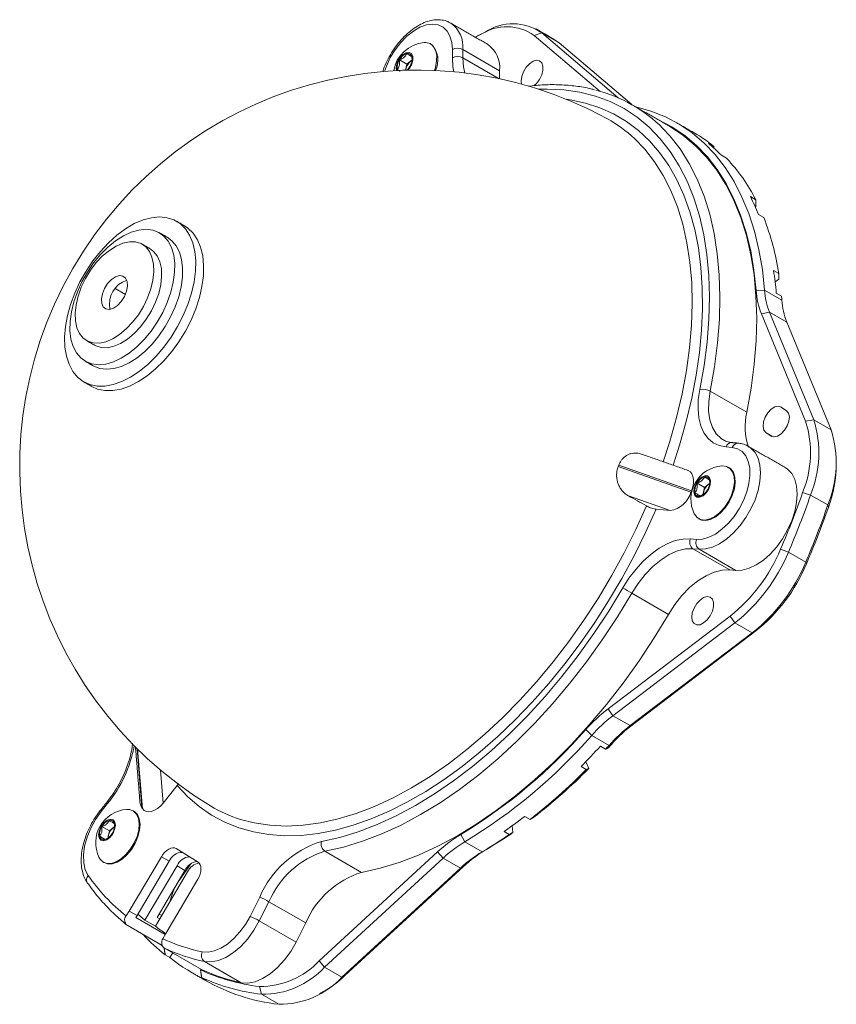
# Model space of a CAD drawing. Header units: millimetres. Extents: x 18 to 360, y 44 to 281.
# Tile 1 of 3: x 125 to 180, y 44 to 110. Entities that reach past the tile are written whole.
import ezdxf

# ---------------------------------------------------------------- set-up
doc = ezdxf.new("R2010")
doc.units = ezdxf.units.MM

msp = doc.modelspace()

# ---------------------------------------------------------------- linework, layer by layer
at = {"color": 7, "linetype": 'Continuous', "lineweight": 15}
for p, q in [((155.644968, 108.948025), (155.296575, 108.76717)), ((155.94394, 109.12014), (155.644968, 108.948025)), ((159.762954, 109.064713), (159.260301, 108.895554)), ((163.70788, 105.120779), (159.260301, 108.895554)), ((159.762954, 109.064713), (164.920105, 104.687705)), ((160.92968, 108.391176), (159.762954, 109.064713)), ((165.824283, 104.237), (160.92968, 108.391176)), ((153.740838, 107.389165), (153.740838, 107.937856)), ((154.447945, 107.937856), (154.447945, 107.389165)), ((156.922818, 106.509142), (154.447945, 107.937856)), ((150.683748, 106.956137), (150.175515, 107.249533)), ((150.683748, 106.956137), (150.589943, 106.547826)), ((151.030862, 107.249011), (150.683748, 106.956137)), ((150.933364, 107.161511), (151.0289, 107.229587)), ((156.900777, 105.973175), (154.447945, 107.389165)), ((150.14437, 106.531666), (150.026257, 106.59985)), ((156.922818, 105.968478), (156.922818, 106.509142)), ((171.358918, 101.407481), (171.005365, 101.611583)), ((171.866284, 100.81297), (172.219837, 100.608868)), ((174.179918, 97.820024), (173.826365, 98.024126)), ((174.155502, 97.332398), (174.201289, 97.380731)), ((174.367561, 96.827782), (174.721114, 96.62368)), ((175.735727, 92.836794), (175.382173, 93.040896)), ((175.48751, 92.286203), (175.737975, 92.468871)), ((131.710014, 91.428899), (131.015811, 91.829654)), ((174.775976, 91.724719), (174.211289, 91.697878)), ((174.775976, 91.724719), (175.942702, 91.051182)), ((175.566765, 91.528348), (175.920319, 91.324246)), ((175.109501, 90.236661), (174.562602, 90.130457)), ((177.545616, 82.878831), (174.562602, 90.130457)), ((175.109501, 90.236661), (178.092515, 82.985035)), ((176.276228, 89.563124), (175.109501, 90.236661)), ((179.259241, 82.311498), (176.276228, 89.563124)), ((173.585828, 83.485568), (171.110954, 84.914282)), ((176.259834, 83.595619), (175.899742, 83.837334)), ((177.545616, 82.878831), (178.092515, 82.985035)), ((178.092515, 82.985035), (179.259241, 82.311498)), ((171.952694, 81.650876), (172.002719, 81.620781)), ((174.861509, 82.129119), (175.221601, 81.887403)), ((175.377494, 81.831247), (174.861509, 82.129119)), ((175.260679, 81.864844), (175.221601, 81.887403)), ((172.593953, 81.113254), (172.182457, 81.150048)), ((173.695267, 81.188502), (173.741997, 81.1602)), ((164.912277, 79.829713), (169.817489, 78.108644)), ((164.947632, 79.920837), (169.852844, 78.199769)), ((170.738945, 78.421188), (170.230712, 78.714585)), ((170.624757, 77.924155), (170.738945, 78.421188)), ((170.738945, 78.421188), (171.086059, 78.714063)), ((165.599132, 77.855387), (168.416896, 76.866731)), ((169.817489, 78.108644), (169.852844, 78.199769)), ((170.456387, 77.848458), (170.081454, 78.064902)), ((177.342531, 78.076285), (177.877989, 77.911922)), ((179.044715, 77.238386), (177.877989, 77.911922)), ((179.044715, 77.238386), (179.074943, 77.076185)), ((167.465379, 76.951811), (168.416896, 76.866731)), ((169.778294, 74.953567), (170.18979, 74.916774)), ((170.366567, 74.257048), (169.955071, 74.293842)), ((172.429945, 72.865128), (169.955071, 74.293842)), ((172.841441, 72.828334), (170.366567, 74.257048)), ((175.862665, 74.262083), (176.381994, 74.056149)), ((176.381994, 74.056149), (177.54872, 73.382613)), ((177.54872, 73.382613), (177.595077, 73.261983)), ((172.429945, 72.865128), (172.841441, 72.828334)), ((168.301135, 69.864821), (165.826261, 71.293535)), ((164.229012, 63.496703), (172.450417, 69.746484)), ((172.450417, 69.746484), (172.777506, 69.286151)), ((172.777506, 69.286151), (164.556101, 63.036369)), ((173.944232, 68.612614), (172.777506, 69.286151)), ((165.722828, 62.362832), (173.944232, 68.612614)), ((174.182828, 68.746385), (165.961424, 62.496603)), ((173.944232, 68.612614), (174.182828, 68.746385)), ((164.229012, 63.496703), (164.556101, 63.036369)), ((164.556101, 63.036369), (165.722828, 62.362832)), ((165.722828, 62.362832), (165.961424, 62.496603)), ((162.725754, 62.095108), (163.128958, 61.705741)), ((164.295684, 61.032204), (163.128958, 61.705741)), ((164.295684, 61.032204), (164.458166, 61.095008)), ((132.496894, 60.818117), (132.820505, 56.821455)), ((132.530904, 60.784437), (132.85586, 56.77115)), ((164.070015, 60.78132), (163.716461, 60.985422)), ((162.937989, 59.478237), (162.731591, 59.934493)), ((134.076239, 59.372012), (134.256453, 57.146327)), ((162.409898, 59.606206), (162.763452, 59.402104)), ((134.256453, 57.146327), (135.20797, 58.330005)), ((130.490892, 57.082019), (130.079396, 56.570122)), ((132.820505, 56.821455), (132.85586, 56.77115)), ((158.976866, 56.044518), (158.623313, 56.24862)), ((130.628551, 55.26595), (130.120318, 55.559347)), ((130.514363, 54.768917), (130.628551, 55.26595)), ((130.975664, 55.558825), (130.628551, 55.26595)), ((157.221198, 55.226036), (157.574752, 55.021934)), ((157.820653, 55.161346), (157.765929, 55.609762)), ((130.348058, 54.692027), (129.97106, 54.909664)), ((154.303685, 55.025402), (154.588476, 54.536636)), ((154.588476, 54.536636), (155.755202, 53.863099)), ((135.130569, 54.083247), (136.604161, 53.171823)), ((144.770368, 46.511126), (152.748185, 53.859396)), ((147.62783, 52.474908), (145.152956, 53.903622)), ((152.748185, 53.859396), (153.111736, 53.429669)), ((156.036096, 54.025302), (155.755202, 53.863099)), ((131.968958, 49.86757), (134.130721, 53.526201)), ((132.499288, 49.561417), (134.661051, 53.220048)), ((134.661051, 53.220048), (134.130721, 53.526201)), ((153.111736, 53.429669), (145.133919, 46.081399)), ((154.278462, 52.756132), (153.111736, 53.429669)), ((133.029618, 49.255264), (135.191381, 52.913895)), ((135.898488, 52.50569), (133.736725, 48.84706)), ((135.721711, 52.607741), (133.848082, 49.436756)), ((135.721711, 52.607741), (135.191381, 52.913895)), ((135.378153, 51.995481), (136.115885, 53.05674)), ((146.300645, 45.407862), (154.278462, 52.756132)), ((154.480597, 52.859296), (146.50278, 45.511026)), ((154.480597, 52.859296), (154.278462, 52.756132)), ((136.586709, 52.007161), (134.424946, 48.34853)), ((135.364577, 52.003318), (135.378153, 51.995481)), ((140.757343, 50.799229), (140.105774, 49.505225)), ((141.384323, 50.494145), (140.732753, 49.200141)), ((143.859197, 49.065431), (141.384323, 50.494145)), ((131.968958, 49.86757), (131.752256, 49.532569)), ((132.499288, 49.561417), (131.968958, 49.86757)), ((132.418025, 49.435791), (132.499288, 49.561417)), ((134.395691, 48.294109), (132.418025, 49.435791)), ((133.029618, 49.255264), (133.736725, 48.84706)), ((133.848082, 49.436756), (134.024859, 49.334705)), ((133.980527, 49.66091), (134.157303, 49.558859)), ((143.207627, 47.771427), (140.732753, 49.200141)), ((131.834933, 48.909716), (134.192964, 47.548454)), ((143.859197, 49.065431), (143.207627, 47.771427)), ((134.235724, 47.996533), (134.424946, 48.34853)), ((134.045401, 47.63364), (134.21986, 47.489708)), ((136.827624, 45.923721), (134.35275, 47.352435)), ((134.710125, 46.722879), (134.391927, 46.906571)), ((134.896601, 47.038476), (134.710125, 46.722879)), ((144.770368, 46.511126), (145.133919, 46.081399)), ((136.769001, 45.895947), (136.796148, 45.941891)), ((139.51607, 45.032251), (137.041197, 46.460965)), ((145.133919, 46.081399), (146.300645, 45.407862)), ((137.166113, 45.203839), (136.847915, 45.387531)), ((146.50278, 45.511026), (146.300645, 45.407862)), ((140.740714, 44.779797), (140.877242, 44.25253)), ((142.043969, 43.578994), (140.877242, 44.25253))]:
    msp.add_line(p, q, dxfattribs=at)
at = {"color": 7, "linetype": 'Continuous', "lineweight": 15, "flags": 128}
for points in [[(153.740838, 107.937856), (153.699902, 108.424357), (153.57849, 108.847028), (153.380735, 109.191475), (153.113373, 109.445968), (152.785507, 109.601841), (152.408302, 109.653787), (151.994605, 109.600035), (151.558503, 109.442417), (151.114846, 109.186299), (150.678744, 108.840405), (150.265047, 108.416512), (149.887843, 107.929056), (149.559977, 107.394636), (149.292614, 106.831452), (149.1591, 106.469471)], [(155.285214, 108.773729), (155.570208, 108.925953), (155.94394, 109.12014)], [(152.528194, 106.531701), (152.59585, 106.739213), (152.682358, 107.169961), (152.687433, 107.56654), (152.61078, 107.905901), (152.456853, 108.168323), (152.234599, 108.338555), (151.956934, 108.406703), (151.847178, 108.405349)], [(160.92968, 108.391176), (160.560442, 108.651845), (160.557937, 108.653293)], [(150.750414, 106.551825), (150.85203, 106.677059), (151.003323, 106.950074), (151.081567, 107.233642), (151.07485, 107.484593), (150.984196, 107.664722), (150.823406, 107.746607), (150.616957, 107.71778), (150.396281, 107.582631)], [(153.842808, 106.440595), (153.780507, 106.78109), (153.740838, 107.389165)], [(154.447945, 107.389165), (154.493437, 106.77252), (154.584883, 106.360306)], [(158.402731, 105.608122), (158.372387, 105.833209), (158.412616, 106.13482), (158.528942, 106.450193), (158.708761, 106.745154), (158.932586, 106.987738), (159.176161, 107.151658), (159.413093, 107.219151), (159.617705, 107.182902), (159.767825, 107.046841), (159.847185, 106.82571), (159.847185, 106.543474), (159.767825, 106.230717), (159.617705, 105.92133), (159.413093, 105.648841), (159.23707, 105.486709)], [(150.026257, 106.59985), (150.045487, 106.537137), (150.049581, 106.527268)], [(170.415486, 85.024895), (170.701574, 86.635016), (170.905683, 88.216237), (171.026952, 89.761865), (171.064865, 91.265355), (171.019263, 92.720345), (170.890339, 94.120673), (170.678639, 95.460413), (170.385058, 96.733893), (170.010839, 97.935721), (169.557567, 99.060811), (169.027161, 100.104398), (168.421866, 101.062066), (167.744243, 101.92976), (166.997163, 102.703807), (166.183787, 103.38093), (165.307559, 103.958263), (164.372188, 104.433362), (163.381634, 104.804215), (162.340089, 105.069253), (161.251964, 105.227353), (160.121865, 105.277847), (159.558391, 105.263425)], [(161.41743, 104.586081), (161.686515, 104.547082), (162.70468, 104.331963), (163.676288, 104.016406), (164.597358, 103.601703), (165.464119, 103.089553), (166.273019, 102.482054), (167.020748, 101.781692), (167.704241, 100.991338), (168.3207, 100.114227), (168.867601, 99.153952), (169.342702, 98.114445), (169.744059, 96.999965), (170.070028, 95.815076), (170.319274, 94.564629), (170.490775, 93.253747), (170.58383, 91.887799), (170.598057, 90.472378), (170.533398, 89.013282), (170.390118, 87.516486), (170.168804, 85.98812), (169.870362, 84.434445), (169.496014, 82.861823), (169.047294, 81.276695), (168.608401, 79.923274)], [(166.094962, 104.076244), (167.123013, 103.787612), (168.101102, 103.397378), (169.025373, 102.907082), (169.892182, 102.318655), (170.698114, 101.634417), (171.439991, 100.857066), (172.114889, 99.989664), (172.720148, 99.035632), (173.253382, 97.99873), (173.712488, 96.883045), (174.095658, 95.692975), (174.401381, 94.433211), (174.628452, 93.108719), (174.775976, 91.724719)], [(174.211289, 91.697878), (174.06581, 93.062689), (173.841888, 94.368817), (173.540404, 95.611115), (173.162546, 96.784685), (172.709805, 97.884901), (172.183965, 98.907427), (171.587098, 99.848231), (170.921557, 100.703607), (170.189966, 101.470181), (169.395208, 102.144932), (168.540417, 102.7252), (167.628961, 103.208699), (167.520894, 103.257907)], [(167.92618, 102.624381), (168.391839, 102.1221), (169.081605, 101.238856), (169.697748, 100.264026), (170.23766, 99.201736), (170.699055, 98.056484), (171.07998, 96.833118), (171.378822, 95.536816), (171.594317, 94.173066), (171.725551, 92.747642), (171.77197, 91.266578), (171.733378, 89.736143), (171.609936, 88.162816), (171.402168, 86.553258), (171.110954, 84.914282)], [(173.585828, 83.485568), (173.877042, 85.124543), (174.08481, 86.734102), (174.208251, 88.307429), (174.246844, 89.837864), (174.200425, 91.318928), (174.069191, 92.744352), (173.853696, 94.108102), (173.554854, 95.404404), (173.173929, 96.62777), (172.712534, 97.773022), (172.172622, 98.835312), (171.556479, 99.810142), (170.866713, 100.693386), (170.106244, 101.481305), (169.278292, 102.170563), (168.38636, 102.758243), (168.363948, 102.771222)], [(167.955045, 80.152514), (168.39822, 81.525549), (168.848104, 83.131152), (169.220054, 84.723129), (169.512448, 86.294533), (169.724009, 87.838504), (169.853814, 89.348307), (169.901296, 90.817351), (169.866249, 92.239226), (169.748824, 93.607728), (169.549535, 94.916883), (169.269252, 96.16098), (168.909197, 97.334588), (168.470942, 98.432587), (167.956399, 99.450184), (167.367813, 100.382939), (166.707754, 101.226781), (166.017447, 101.942408)], [(127.615143, 88.5517), (127.637284, 87.883225), (127.737861, 87.269517), (127.915079, 86.721526), (128.165775, 86.249032), (128.485476, 85.860467), (128.868476, 85.562765), (129.307941, 85.361237), (129.796029, 85.25948), (130.32403, 85.259311), (130.882521, 85.360732), (131.461537, 85.561933), (132.050744, 85.859324), (132.639628, 86.247597), (133.217681, 86.719825), (133.774587, 87.26758), (134.300409, 87.881088), (134.785762, 88.5494), (135.221987, 89.26059), (135.601298, 90.001968), (135.916926, 90.760303), (136.163239, 91.522063), (136.335842, 92.273653), (136.431655, 93.001663), (136.448968, 93.693101), (136.387471, 94.335627), (136.248263, 94.917777), (136.033827, 95.429161), (135.74799, 95.860654), (135.395853, 96.204556), (134.9837, 96.45473), (134.518886, 96.606711), (134.009704, 96.657788), (133.465243, 96.607049), (132.895216, 96.455399), (132.309798, 96.205546), (131.719434, 95.861946), (131.134659, 95.430732), (130.565909, 94.919599), (130.023334, 94.337669), (129.516615, 93.695324), (129.054795, 93.004029), (128.646114, 92.27612), (128.297867, 91.524585), (128.016267, 90.762837), (127.80634, 90.004468), (127.671832, 89.263012), (127.615143, 88.5517)], [(134.768201, 91.579846), (134.933569, 92.254863), (135.02229, 92.907619), (135.032379, 93.523535), (134.963614, 94.08885), (134.817529, 94.590937), (134.597388, 95.01858), (134.308109, 95.362227), (133.956153, 95.6142), (133.549382, 95.768871), (133.096884, 95.822785), (132.608766, 95.774738), (132.095933, 95.625803), (131.569839, 95.379306), (131.042237, 95.040755), (130.524913, 94.617712), (130.029422, 94.119626), (129.566834, 93.557625), (129.147482, 92.944262), (128.780733, 92.29324), (128.47478, 91.6191), (128.236458, 90.936902), (128.071089, 90.261886), (127.982369, 89.609129), (127.972279, 88.993214), (128.041045, 88.427899), (128.18713, 87.925811), (128.407271, 87.498168), (128.69655, 87.154522), (129.048506, 86.902549), (129.455277, 86.747877), (129.907775, 86.693963), (130.395892, 86.74201), (130.908726, 86.890946), (131.43482, 87.137442), (131.962422, 87.475994), (132.479746, 87.899037), (132.975237, 88.397123), (133.437825, 88.959124), (133.857177, 89.572486), (134.223926, 90.223509), (134.529879, 90.897648), (134.768201, 91.579846)], [(129.438244, 85.233263), (129.838272, 85.055084), (130.326359, 84.953327), (130.85436, 84.953158), (131.412851, 85.054579), (131.991867, 85.25578), (132.581074, 85.553171), (133.169958, 85.941444), (133.748011, 86.413672), (134.304918, 86.961427), (134.830739, 87.574935), (135.316093, 88.243247), (135.752317, 88.954437), (136.131628, 89.695815), (136.447256, 90.45415), (136.693569, 91.21591), (136.866172, 91.9675), (136.961985, 92.69551), (136.979298, 93.386948), (136.917801, 94.029474), (136.778593, 94.611624), (136.564157, 95.123008), (136.27832, 95.554501), (135.926184, 95.898403), (135.687736, 96.058874)], [(133.421403, 91.805631), (133.560568, 92.394949), (133.62108, 92.959035), (133.601101, 93.480749), (133.501239, 93.94424), (133.324526, 94.335425), (133.076334, 94.642417), (132.764202, 94.855889), (132.397615, 94.969355), (131.987711, 94.979367), (131.546946, 94.88562), (131.088711, 94.690964), (130.62693, 94.401313), (130.175634, 94.025467), (129.748534, 93.574847), (129.358609, 93.063145), (129.017707, 92.505908), (128.736184, 91.920067), (128.522596, 91.323423), (128.383431, 90.734106), (128.322919, 90.17002), (128.342897, 89.648306), (128.44276, 89.184815), (128.619472, 88.79363), (128.867665, 88.486638), (129.179797, 88.273166), (129.546384, 88.1597), (129.956287, 88.149688), (130.397053, 88.243434), (130.855288, 88.438091), (131.317069, 88.727742), (131.768365, 89.103587), (132.195464, 89.554207), (132.585389, 90.06591), (132.926292, 90.623147), (133.207815, 91.208988), (133.421403, 91.805631)], [(135.298531, 91.273693), (135.4639, 91.94871), (135.55262, 92.601466), (135.56271, 93.217382), (135.493944, 93.782697), (135.347859, 94.284784), (135.127718, 94.712427), (134.838439, 95.056074), (134.532456, 95.282466)], [(133.951733, 91.499478), (134.090898, 92.088796), (134.15141, 92.652882), (134.131431, 93.174596), (134.031569, 93.638087), (133.854856, 94.029272), (133.606664, 94.336264), (133.377177, 94.506058)], [(131.788467, 91.644895), (131.853131, 91.99271), (131.831543, 92.29861), (131.725817, 92.532654), (131.546302, 92.671931), (131.31057, 92.702807), (131.041697, 92.622261), (130.766001, 92.438176), (130.51047, 92.168572), (130.300116, 91.839841), (130.155531, 91.484159), (130.090868, 91.136345), (130.112456, 90.830444), (130.218182, 90.596401), (130.397697, 90.457124), (130.633429, 90.426248), (130.902302, 90.506794), (131.177998, 90.690879), (131.433529, 90.960482), (131.643882, 91.289214), (131.788467, 91.644895)], [(129.532863, 86.621977), (129.578836, 86.596396), (129.985607, 86.441724), (130.438105, 86.38781), (130.926223, 86.435857), (131.439056, 86.584793), (131.96515, 86.831289), (132.492752, 87.169841), (133.010076, 87.592884), (133.505567, 88.090969), (133.968155, 88.652971), (134.387507, 89.266333), (134.754256, 89.917356), (135.060209, 90.591495), (135.298531, 91.273693)], [(129.627482, 88.010691), (129.710127, 87.967013), (130.076714, 87.853547), (130.486617, 87.843535), (130.927383, 87.937281), (131.385618, 88.131938), (131.847399, 88.421589), (132.298695, 88.797434), (132.725795, 89.248054), (133.115719, 89.759757), (133.456622, 90.316994), (133.738145, 90.902835), (133.951733, 91.499478)], [(172.182457, 81.150048), (171.729086, 81.243481), (171.324892, 81.437198), (170.978353, 81.727136), (170.696735, 82.107214), (170.485945, 82.569462), (170.350405, 83.104184), (170.292955, 83.700167), (170.314802, 84.344911), (170.415486, 85.024895)], [(171.110954, 84.914282), (171.013272, 84.22278), (171.006172, 83.573684), (171.089842, 82.984213), (171.262064, 82.470008), (171.518266, 82.044709), (171.851653, 81.7196), (171.952694, 81.650876)], [(175.899742, 83.837334), (175.704224, 83.896054), (175.469675, 83.844674), (175.224385, 83.68939), (174.99794, 83.448933), (174.817653, 83.152304), (174.705268, 82.835282), (174.674342, 82.536105), (174.728603, 82.290857), (174.861509, 82.129119)], [(175.221601, 81.887403), (175.417119, 81.828683), (175.651668, 81.880064), (175.896957, 82.035347), (176.123402, 82.275805), (176.30369, 82.572433), (176.416074, 82.889455), (176.447001, 83.188633), (176.392739, 83.433881), (176.259834, 83.595619)], [(170.18979, 74.916774), (170.592837, 74.935319), (171.023093, 75.058739), (171.465908, 75.282832), (171.906202, 75.599966), (172.328981, 75.999341), (172.719847, 76.467358), (173.065491, 76.988079), (173.354142, 77.54377), (173.575971, 78.115509), (173.723422, 78.683826), (173.791475, 79.229367), (173.777813, 79.733555), (173.6829, 80.17922), (173.509969, 80.551186), (173.264909, 80.836785), (172.956064, 81.026292), (172.593953, 81.113254)], [(173.741997, 81.1602), (173.857959, 81.077414), (174.133678, 80.781875), (174.336831, 80.396065), (174.461246, 79.931706), (174.503142, 79.402907), (174.461246, 78.825737), (174.336831, 78.217732), (174.133678, 77.597366), (173.857959, 76.983488), (173.518051, 76.394751), (173.124284, 75.849044), (172.68862, 75.362947), (172.224298, 74.95123), (171.745425, 74.626403), (171.266553, 74.398335), (170.802231, 74.273957), (170.366567, 74.257048)], [(172.688717, 78.350124), (172.748409, 78.772195), (172.726037, 79.152124), (172.622901, 79.467831), (172.444995, 79.700968), (172.202659, 79.837987), (171.909976, 79.870924), (171.902375, 79.8704)], [(172.744242, 78.31807), (172.803934, 78.74014), (172.781562, 79.120069), (172.678427, 79.435776), (172.500521, 79.668914), (172.391791, 79.747111)], [(172.841441, 72.828334), (173.277104, 72.845243), (173.741427, 72.969621), (174.220299, 73.197688), (174.699171, 73.522515), (175.163494, 73.934232), (175.599157, 74.42033), (175.992925, 74.966037), (176.332832, 75.554774), (176.608552, 76.168652), (176.811705, 76.789018), (176.93612, 77.397023), (176.978016, 77.974193), (176.93612, 78.502992), (176.811705, 78.96735), (176.608552, 79.353161), (176.332832, 79.6487), (176.170141, 79.759788)], [(169.852844, 78.199769), (169.935796, 78.459069), (169.981437, 78.711455), (169.988014, 78.947229), (169.955273, 79.157329), (169.884472, 79.333682), (169.778333, 79.469511), (169.640935, 79.559595), (169.607238, 79.572817)], [(171.119791, 78.605703), (171.141936, 78.872148), (171.078334, 79.079569), (170.938666, 79.196389), (170.744197, 79.204822), (170.524532, 79.103584), (170.313114, 78.908089), (170.142129, 78.648099), (170.037607, 78.363194), (170.015462, 78.096749), (170.079064, 77.889328), (170.218732, 77.772508), (170.413201, 77.764075), (170.632866, 77.865312), (170.844284, 78.060808), (171.01527, 78.320798), (171.119791, 78.605703)], [(170.04044, 76.645085), (170.049792, 76.626305), (170.227697, 76.393168), (170.470034, 76.256149), (170.762717, 76.223212), (171.088737, 76.296271), (171.429148, 76.471079), (171.764165, 76.737479), (172.074319, 77.079987), (172.341585, 77.478698), (172.55043, 77.910441), (172.688717, 78.350124)], [(170.391953, 76.282916), (170.525559, 76.224095), (170.818242, 76.191158), (171.144263, 76.264216), (171.484673, 76.439025), (171.819691, 76.705425), (172.129845, 77.047933), (172.397111, 77.446644), (172.605956, 77.878387), (172.744242, 78.31807)], [(139.469094, 56.038876), (140.394788, 55.802308), (141.452213, 55.644445), (142.551259, 55.592906), (143.68713, 55.647917), (144.854868, 55.809236), (146.049378, 56.07616), (147.265447, 56.447525), (148.497769, 56.921709), (149.740964, 57.496643), (150.989608, 58.169818), (152.238253, 58.938297), (153.481448, 59.798726), (154.71377, 60.747349), (155.929839, 61.780029), (157.124349, 62.892256), (158.292087, 64.079179), (159.427958, 65.335617), (160.527004, 66.656088), (161.584429, 68.034828), (162.595619, 69.465821), (163.556161, 70.942822), (164.461863, 72.459387), (165.308773, 74.008895), (166.093195, 75.584586), (166.811705, 77.179584)], [(167.465379, 76.951811), (166.758388, 75.377277), (165.988236, 73.820889), (165.158078, 72.289023), (164.271314, 70.787953), (163.331575, 69.323825), (162.342711, 67.902638), (161.308771, 66.53021), (160.23399, 65.212162), (159.122769, 63.953894), (157.97966, 62.760558), (156.809345, 61.637042), (155.616615, 60.587947), (154.406358, 59.61757), (153.183528, 58.729884), (151.953134, 57.928526), (150.720215, 57.216777), (149.489822, 56.597553), (148.266992, 56.073389), (147.056734, 55.646433), (145.864005, 55.318432), (144.693689, 55.090731), (143.55058, 54.964261), (142.43936, 54.939541), (141.364578, 55.016672), (140.330638, 55.195338), (139.341774, 55.474808), (138.402035, 55.853936), (137.515271, 56.331171), (136.685113, 56.904556), (135.914961, 57.571745), (135.20797, 58.330005)], [(165.223834, 71.643951), (165.639861, 72.295739), (166.103012, 72.901024), (166.603572, 73.447113), (167.131044, 73.922552), (167.674365, 74.31737), (168.222142, 74.623288), (168.762885, 74.833889), (169.285254, 74.944758), (169.778294, 74.953567)], [(169.955071, 74.293842), (169.45017, 74.278327), (168.913172, 74.145971), (168.358323, 73.900284), (167.800344, 73.547785), (167.254038, 73.097827), (166.733899, 72.562346), (166.253727, 71.955549), (165.826261, 71.293535)], [(168.301135, 69.864821), (168.728601, 70.526835), (169.208773, 71.133631), (169.728912, 71.669112), (170.275218, 72.119071), (170.833197, 72.47157), (171.388046, 72.717256), (171.925044, 72.849613), (172.429945, 72.865128)], [(144.914496, 54.560198), (146.148066, 54.833468), (147.403849, 55.21365), (148.676467, 55.699118), (149.960473, 56.287794), (151.25037, 56.977157), (152.540637, 57.764257), (153.82575, 58.645723), (155.100207, 59.617783), (156.358554, 60.676276), (157.595402, 61.816669), (158.805458, 63.034082), (159.983541, 64.323302), (161.124608, 65.678811), (162.223775, 67.094805), (163.276335, 68.565224), (164.277784, 70.083773), (165.223834, 71.643951)], [(165.826261, 71.293535), (164.863257, 69.705397), (163.843861, 68.159635), (162.772437, 66.662864), (161.653573, 65.221493), (160.492056, 63.841692), (159.29286, 62.529367), (158.061119, 61.290137), (156.802105, 60.129307), (155.521207, 59.051845), (154.22391, 58.062365), (152.915767, 57.165101), (151.602377, 56.363896), (150.289363, 55.662179), (148.982346, 55.062953), (147.686921, 54.568785), (146.408634, 54.181789), (145.152956, 53.903622)], [(169.868462, 69.676295), (169.90869, 69.977905), (170.025017, 70.293279), (170.204836, 70.588239), (170.42866, 70.830823), (170.672236, 70.994743), (170.909167, 71.062236), (171.11378, 71.025988), (171.2639, 70.889926), (171.34326, 70.668796), (171.34326, 70.38656), (171.2639, 70.073802), (171.11378, 69.764416), (170.909167, 69.491927), (170.672236, 69.285864), (170.42866, 69.168558), (170.204836, 69.15272), (170.025017, 69.240066), (169.90869, 69.421132), (169.868462, 69.676295)], [(147.62783, 52.474908), (148.883508, 52.753075), (150.161795, 53.140071), (151.45722, 53.634239), (152.764237, 54.233464), (154.077251, 54.935182), (155.39064, 55.736387), (156.698784, 56.63365), (157.996081, 57.623131), (159.276979, 58.700593), (160.535993, 59.861423), (161.767734, 61.100653), (162.96693, 62.412977), (164.128446, 63.792779), (165.247311, 65.23415), (166.318735, 66.73092), (167.338131, 68.276683), (168.301135, 69.864821)], [(130.454963, 57.191447), (130.452264, 57.18736), (130.450155, 57.162736), (130.463198, 57.127167), (130.490892, 57.082019)], [(132.85586, 56.77115), (132.972935, 56.650073), (133.119634, 56.576098), (133.29032, 56.552067), (133.478432, 56.578904), (133.676742, 56.655578), (133.87763, 56.779142), (134.073374, 56.944848), (134.256453, 57.146327)], [(130.079396, 56.570122), (129.696303, 56.031961), (129.374127, 55.448753), (129.125249, 54.842911), (128.959234, 54.237717), (128.882462, 53.656428), (128.897882, 53.121384), (129.004903, 52.653145), (129.199411, 52.269705)], [(130.043274, 56.679315), (130.040768, 56.675463), (130.038659, 56.650839), (130.051702, 56.61527), (130.079396, 56.570122)], [(130.191548, 53.181063), (130.452395, 53.078146), (130.758198, 53.080633), (131.091185, 53.188381), (131.432004, 53.395127), (131.760848, 53.688856), (132.058606, 54.052497), (132.307974, 54.464918), (132.494458, 54.902149), (132.607221, 55.33878), (132.63971, 55.749436), (132.590036, 56.110251), (132.461087, 56.400256), (132.260356, 56.602597), (131.999509, 56.705514), (131.79198, 56.715162)], [(130.281559, 53.127678), (130.50792, 53.046092), (130.813723, 53.048579), (131.14671, 53.156327), (131.48753, 53.363073), (131.816374, 53.656802), (132.114132, 54.020443), (132.363499, 54.432863), (132.549983, 54.870094), (132.662746, 55.306726), (132.695235, 55.717382), (132.645561, 56.078197), (132.516612, 56.368202), (132.315881, 56.570543), (132.281396, 56.591874)], [(130.054433, 54.644722), (130.233596, 54.599173), (130.448491, 54.664766), (130.666402, 54.831515), (130.854155, 55.074034), (130.983166, 55.3554), (131.033794, 55.63278), (130.998331, 55.863944), (130.882176, 56.013699), (130.703014, 56.059248), (130.488119, 55.993655), (130.270207, 55.826906), (130.082454, 55.584387), (129.953443, 55.303021), (129.902816, 55.025641), (129.938279, 54.794477), (130.054433, 54.644722)], [(134.130721, 53.526201), (134.239392, 53.688307), (134.362763, 53.832509), (134.496093, 53.953265), (134.634259, 54.045933), (134.771951, 54.106954), (134.903877, 54.133981), (135.024967, 54.125976), (135.130569, 54.083247)], [(129.930045, 53.489847), (129.990817, 53.383404), (130.191548, 53.181063)], [(136.604161, 53.171823), (136.690216, 53.096012), (136.753416, 52.990032), (136.791333, 52.857956), (136.802511, 52.70486), (136.786518, 52.536627), (136.743971, 52.359722), (136.676504, 52.180943), (136.586709, 52.007161)], [(132.554635, 49.655088), (132.680173, 49.545395), (133.029618, 49.255264)], [(140.105774, 49.505225), (139.792562, 48.958412), (139.426239, 48.453972), (139.019388, 48.009235), (138.585986, 47.639477), (138.14092, 47.357402), (137.699481, 47.172698), (137.276833, 47.091712), (136.887494, 47.117225)], [(140.732753, 49.200141), (140.373481, 48.572915), (139.953287, 47.994293), (139.486605, 47.484153), (138.989467, 47.060019), (138.478951, 46.736462), (137.972594, 46.524596), (137.487791, 46.4317), (137.041197, 46.460965)], [(143.207627, 47.771427), (142.848355, 47.1442), (142.428161, 46.565579), (141.961479, 46.055439), (141.464341, 45.631305), (140.953825, 45.307748), (140.447468, 45.095882), (139.962665, 45.002986), (139.51607, 45.032251)]]:
    msp.add_lwpolyline(points, dxfattribs=at)
at = {"color": 7, "linetype": 'Continuous', "lineweight": 15}
for centre, radius, start, end in [((152.501107, 108.131742), 1.956468, 354.31265132, 54.64134463), ((157.812758, 106.288905), 3.392399, 54.9093214, 123.42766963), ((157.414116, 106.26779), 3.211471, 54.9093214, 123.42766963), ((152.010908, 106.160735), 2.250577, 94.17199199, 170.98484935), ((151.282621, 107.231619), 1.488047, 331.81033114, 44.90384654), ((155.025775, 106.726398), 1.909443, 353.46674404, 55.22107557), ((151.038362, 106.718969), 1.076188, 126.628564, 190.44710985), ((150.947349, 106.839198), 0.87413, 108.30823506, 152.0032695), ((150.74614, 107.401875), 0.277097, 7.6876166, 105.35615564), ((154.094391, 107.2555), 0.768511, 62.60967224, 117.39032776), ((150.955636, 106.728322), 0.938216, 146.25248126, 187.87035416), ((151.570027, 106.416147), 0.980259, 130.50276569, 172.26575379), ((150.091368, 107.310471), 0.938216, 326.25248126, 7.87035416), ((154.094391, 106.706809), 0.768511, 62.60967224, 117.39032776), ((151.336675, 79.808251), 26.75, 61.29040425, 238.71497228), ((149.882413, 107.380548), 1.152342, 313.89983497, 329.12823915), ((161.068638, 95.850495), 9.639057, 44.64838338, 75.96308964), ((159.830071, 95.334297), 9.052665, 46.88329524, 61.23353179), ((165.193943, 93.93623), 9.686408, 50.47192446, 59.99077258), ((164.564858, 93.805256), 10.120221, 43.82410482, 50.47611615), ((163.769264, 92.586335), 11.652177, 26.68979138, 43.51155161), ((161.225131, 91.603064), 14.142882, 21.68008863, 27.00149388), ((158.261396, 90.184297), 17.674501, 8.63126106, 21.36646693), ((153.55412, 89.609454), 22.096124, 4.98201373, 8.93396916), ((132.31117, 90.791441), 1.679046, 107.61384976, 192.39152678), ((179.354563, 92.027583), 5.153831, 183.66787736, 201.59850295), ((179.658831, 92.03773), 4.892878, 183.66787736, 201.59850295), ((152.382274, 89.257347), 23.628619, 4.35396577, 5.01832816), ((180.825557, 91.364193), 4.892878, 183.66787736, 201.59850295), ((170.61112, 84.013281), 1.030358, 60.98049476, 100.9451682), ((177.606017, 82.497253), 4.13989, 166.18842508, 199.23552659), ((171.008297, 80.743512), 7.430382, 337.59923795, 17.55793118), ((170.839223, 80.756856), 7.034095, 337.59923795, 17.55793118), ((172.175023, 80.069975), 7.430382, 337.59923795, 17.55793118), ((172.578807, 81.029763), 0.4142, 89.76019118, 163.11787453), ((172.990331, 80.992949), 0.414232, 89.7854358, 163.1164202), ((150.416924, 85.506164), 15.567188, 338.61444576, 338.9741945), ((172.066106, 77.625787), 2.250577, 94.17199199, 205.83338454), ((170.659774, 80.131861), 8.952778, 340.04326668, 359.1152195), ((171.002546, 78.30425), 0.87413, 108.30823506, 152.0032695), ((170.801337, 78.866927), 0.277097, 7.6876166, 105.35615564), ((171.010833, 78.193374), 0.938216, 146.25248126, 187.87035416), ((171.576286, 77.908554), 0.927459, 122.05178128, 177.95359526), ((170.146565, 78.775523), 0.938216, 326.25248126, 7.87035416), ((129.345401, 11.380694), 75.718015, 60.34254003, 61.39298947), ((168.159647, 78.567579), 1.720192, 278.60066656, 344.52649793), ((170.356061, 78.10197), 0.277097, 187.6876166, 285.35615564), ((170.154852, 78.664647), 0.87413, 288.30823506, 332.0032695), ((121.333494, 97.61296), 59.318581, 336.81807161, 340.77056865), ((121.258499, 97.661532), 59.965105, 336.81807161, 340.77056865), ((122.425225, 96.987995), 59.965105, 336.81807161, 340.77056865), ((123.065905, 96.612861), 59.318581, 336.81807161, 340.77056865), ((170.274372, 74.732947), 0.542924, 156.02382874, 233.97678021), ((170.685868, 74.696153), 0.542924, 156.02382874, 233.97678021), ((165.369584, 78.644219), 11.371362, 308.51283715, 337.33354088), ((165.297753, 78.685165), 12.012002, 308.51283715, 337.33354088), ((166.464479, 78.011629), 12.012002, 308.51283715, 337.33354088), ((167.101995, 77.644119), 11.371362, 308.51283715, 337.33354088), ((218.651399, 162.802452), 105.661616, 239.62563465, 240.00355), ((170.780139, 54.963453), 10.757956, 127.51408738, 138.47711474), ((170.775526, 54.935182), 10.213249, 127.51408738, 138.47711474), ((172.512551, 53.963353), 10.757956, 127.51408738, 138.47711474), ((135.855678, 85.553743), 35.669434, 301.14419741, 318.87776022), ((171.942252, 54.261645), 10.213249, 127.51408738, 138.47711474), ((135.881095, 85.494198), 36.170938, 301.14419741, 318.87776022), ((131.974843, 90.089817), 43.541534, 317.82731599, 318.24770778), ((123.758693, 62.565719), 8.682941, 320.83552996, 349.70327783), ((131.985454, 89.736456), 42.819141, 315.27835905, 317.82070372), ((131.361303, 90.429605), 44.146129, 317.80977215, 318.24773238), ((135.750581, 86.052419), 37.946469, 307.74007302, 315.38709147), ((136.308111, 85.768507), 37.420966, 307.75948023, 315.36768426), ((133.546923, 57.284334), 0.86136, 183.53971052, 212.50562978), ((131.955711, 54.470549), 2.250577, 94.17199199, 205.83338454), ((142.134843, 64.680432), 9.04338, 238.76579793, 252.85604102), ((130.892152, 55.149012), 0.87413, 108.30823506, 152.0032695), ((130.690943, 55.711689), 0.277097, 7.6876166, 105.35615564), ((138.697832, 82.096883), 32.636751, 304.58036167, 307.62731465), ((130.900438, 55.038136), 0.938216, 146.25248126, 187.87035416), ((130.044457, 55.509409), 0.87413, 288.30823506, 332.0032695), ((131.468982, 54.751532), 0.930612, 122.15474497, 177.85063156), ((130.036171, 55.620285), 0.938216, 326.25248126, 7.87035416), ((141.419962, 78.954733), 28.898234, 300.38311114, 304.57834939), ((130.245666, 54.946732), 0.277097, 187.6876166, 285.35615564), ((146.923823, 48.161188), 6.707066, 107.43259642, 156.83859565), ((145.501951, 54.401964), 0.608393, 164.92484067, 234.99599147), ((158.956873, 47.197307), 9.106658, 120.72816543, 132.9824672), ((159.00606, 47.104901), 8.645562, 120.72816543, 132.9824672), ((140.928274, 79.151577), 29.314585, 300.3835903, 304.60088732), ((135.545247, 52.867639), 0.951838, 89.2832924, 158.26958349), ((146.974496, 48.10265), 6.080237, 107.43259642, 156.83859565), ((160.172786, 46.431364), 8.645562, 120.72816543, 132.9824672), ((160.689285, 46.197207), 9.106658, 120.72816543, 132.9824672), ((136.10586, 52.53234), 0.990887, 93.83438052, 157.35231568), ((136.714765, 52.130327), 1.101853, 99.57873912, 154.32389937), ((136.913166, 52.009756), 1.12939, 102.18719172, 153.95246131), ((149.44937, 46.673936), 6.080237, 107.43259642, 156.83859565), ((129.484322, 51.988587), 0.400252, 135.38386054, 211.71923901), ((140.035968, 59.81759), 13.206117, 214.85800411, 231.15150363), ((138.72215, 49.643848), 4.088092, 144.88357298, 167.47557633), ((138.921666, 46.229919), 4.924257, 59.99290225, 68.11267084), ((132.09051, 49.260555), 0.434059, 141.19468116, 233.92757185), ((138.270096, 44.935915), 4.924257, 59.99290225, 68.11267084), ((141.276047, 58.275917), 12.072479, 231.35414126, 235.39517934), ((142.519071, 57.141197), 13.068973, 222.59621934, 231.54750451), ((134.636125, 47.736601), 0.477373, 147.00921605, 233.58617792), ((139.499378, 59.432186), 12.588893, 245.28411669, 258.02555837), ((139.689207, 58.946258), 12.763013, 245.28411669, 258.02555837), ((142.422828, 56.447857), 12.412131, 231.58270659, 244.94334058), ((137.347922, 46.878933), 0.518437, 152.63640316, 233.72695424), ((140.802714, 50.190652), 5.41121, 269.34351801, 317.15775604), ((142.249271, 57.772409), 13.079897, 245.22952791, 263.37711163), ((142.164081, 57.517544), 12.763013, 245.28411669, 258.02555837), ((140.942734, 49.968222), 5.716067, 269.34351801, 317.15775604), ((142.40146, 57.383296), 13.218935, 245.15780709, 263.37874675), ((143.514344, 56.49052), 12.99498, 240.25080188, 263.50309857), ((142.109461, 49.294685), 5.716067, 269.34351801, 317.15775604), ((140.968751, 51.439065), 8.109692, 300.38772353, 313.0312253)]:
    msp.add_arc(centre, radius, start, end, dxfattribs=at)
for points, knots in [([(153.626091, 109.71659), (153.565033, 109.754026), (153.388901, 109.862015), (153.048657, 109.941562), (152.628577, 109.960524), (152.186892, 109.884929), (151.731538, 109.720312), (151.271001, 109.466229), (150.819, 109.129321), (150.388911, 108.720085), (149.992721, 108.251045), (149.638139, 107.734754), (149.339573, 107.184075), (149.140295, 106.742691), (149.065468, 106.489784), (149.047401, 106.428718)], [0, 0, 0, 0, 0.0416543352, 0.1201594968, 0.1990063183, 0.2801343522, 0.3642049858, 0.4505121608, 0.5378024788, 0.6250549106, 0.7120436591, 0.7988219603, 0.8855387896, 0.9723627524, 1, 1, 1, 1]), ([(150.175515, 107.249533), (150.218025, 107.265904), (150.337235, 107.311812), (150.516239, 107.42196), (150.622872, 107.560267), (150.661755, 107.645076), (150.67276, 107.66908)], [0, 0, 0, 0, 0.1839478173, 0.5158435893, 0.8629691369, 1, 1, 1, 1]), ([(151.020747, 107.438943), (151.001198, 107.454415), (150.967749, 107.480889), (150.820816, 107.576127), (150.718233, 107.64053), (150.67276, 107.66908)], [0, 0, 0, 0, 0.439111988, 0.751363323, 1, 1, 1, 1]), ([(150.026257, 106.59985), (150.077893, 106.675383), (150.166246, 106.804627), (150.196374, 107.049259), (150.181922, 107.188021), (150.175515, 107.249533)], [0, 0, 0, 0, 0.439111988, 0.751363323, 1, 1, 1, 1]), ([(163.319174, 105.227394), (163.239876, 105.250218), (162.836181, 105.366414), (162.06842, 105.485892), (161.017863, 105.57924), (159.947958, 105.580178), (159.217882, 105.505561), (158.860285, 105.469013)], [0, 0, 0, 0, 0.0579632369, 0.295085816, 0.5327931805, 0.7711584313, 1, 1, 1, 1]), ([(172.580541, 81.443959), (172.52167, 81.451575), (172.340174, 81.475055), (172.132656, 81.536488), (172.005029, 81.628207), (171.968499, 81.65446)], [0, 0, 0, 0, 0.255216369, 0.78682069, 1, 1, 1, 1]), ([(173.748327, 81.143929), (173.717532, 81.167161), (173.578566, 81.272001), (173.317752, 81.360105), (173.087067, 81.393435), (172.992037, 81.407165)], [0, 0, 0, 0, 0.143406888, 0.647130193, 1, 1, 1, 1]), ([(164.947632, 79.920837), (164.997971, 80.028592), (165.078486, 80.200942), (165.286226, 80.443505), (165.504897, 80.60327), (165.749947, 80.700155), (166.012865, 80.751132), (166.262871, 80.749381), (166.428941, 80.679402), (166.469688, 80.662232)], [0, 0, 0, 0, 0.171058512, 0.273601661, 0.480560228, 0.591791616, 0.702994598, 0.92712652, 1, 1, 1, 1]), ([(165.599132, 77.855387), (165.528748, 77.898832), (165.388685, 77.985288), (165.207065, 78.163991), (165.055055, 78.368605), (164.938225, 78.593287), (164.857709, 78.827798), (164.812739, 79.064724), (164.802449, 79.297575), (164.824342, 79.557677), (164.879683, 79.728879), (164.912277, 79.829713)], [0, 0, 0, 0, 0.1200469, 0.238893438, 0.354647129, 0.466022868, 0.572417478, 0.673918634, 0.771176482, 0.86522968, 1, 1, 1, 1]), ([(170.727957, 79.134131), (170.687041, 79.056597), (170.617031, 78.923929), (170.416949, 78.787823), (170.287913, 78.737079), (170.230712, 78.714585)], [0, 0, 0, 0, 0.439111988, 0.751363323, 1, 1, 1, 1]), ([(170.727957, 79.134131), (170.808042, 79.083712), (170.945074, 78.997441), (171.045967, 78.928782), (171.066737, 78.911608), (171.075944, 78.903995)], [0, 0, 0, 0, 0.439111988, 0.751363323, 1, 1, 1, 1]), ([(170.230712, 78.714585), (170.235791, 78.669049), (170.250032, 78.541352), (170.233708, 78.328454), (170.157475, 78.164324), (170.098224, 78.086834), (170.081454, 78.064902)], [0, 0, 0, 0, 0.183947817, 0.515843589, 0.862969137, 1, 1, 1, 1]), ([(171.075944, 78.903995), (171.083034, 78.857916), (171.092324, 78.797547), (171.086014, 78.740067), (171.08452, 78.72646)], [0, 0, 0, 0, 0.76328535, 1, 1, 1, 1]), ([(170.429441, 77.834765), (170.409893, 77.850237), (170.376444, 77.876711), (170.229511, 77.971949), (170.126928, 78.036352), (170.081454, 78.064902)], [0, 0, 0, 0, 0.439111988, 0.751363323, 1, 1, 1, 1]), ([(166.811705, 77.179584), (166.855344, 77.15635), (166.942622, 77.109882), (167.101751, 77.04457), (167.258999, 76.992294), (167.383929, 76.961706), (167.443032, 76.954526), (167.465379, 76.951811)], [0, 0, 0, 0, 0.216813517, 0.433621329, 0.650591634, 0.867887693, 1, 1, 1, 1]), ([(132.196511, 61.189249), (132.181693, 61.056834), (132.144939, 60.728395), (132.010136, 60.170766), (131.804104, 59.537391), (131.534752, 58.902506), (131.209819, 58.282781), (130.848973, 57.704373), (130.582031, 57.356877), (130.454747, 57.191182)], [0, 0, 0, 0, 0.102058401, 0.253142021, 0.404704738, 0.556663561, 0.70887781, 0.861186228, 1, 1, 1, 1]), ([(135.20797, 58.330005), (135.243024, 58.37479), (135.279678, 58.42162), (135.290619, 58.472382), (135.291097, 58.474599)], [0, 0, 0, 0, 0.956329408, 1, 1, 1, 1]), ([(130.043251, 56.679285), (129.976171, 56.592988), (129.783108, 56.344614), (129.497182, 55.898479), (129.209545, 55.341518), (128.982723, 54.766131), (128.822326, 54.186612), (128.734066, 53.615711), (128.722344, 53.065637), (128.793634, 52.551825), (128.933473, 52.116522), (129.080039, 51.880794), (129.143893, 51.778096)], [0, 0, 0, 0, 0.056583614, 0.162855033, 0.269176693, 0.375672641, 0.482546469, 0.590038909, 0.698330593, 0.807365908, 0.916076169, 1, 1, 1, 1]), ([(130.120318, 55.559347), (130.22177, 55.601934), (130.395363, 55.674805), (130.549405, 55.837489), (130.596629, 55.935463), (130.617562, 55.978893)], [0, 0, 0, 0, 0.439111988, 0.751363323, 1, 1, 1, 1]), ([(130.965549, 55.748757), (130.959122, 55.754161), (130.941096, 55.769316), (130.86473, 55.822238), (130.732286, 55.906969), (130.64287, 55.963027), (130.617562, 55.978893)], [0, 0, 0, 0, 0.183947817, 0.515843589, 0.862969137, 1, 1, 1, 1]), ([(130.120318, 55.559347), (130.129219, 55.448867), (130.144449, 55.259826), (130.06828, 55.041772), (130.00092, 54.95024), (129.97106, 54.909664)], [0, 0, 0, 0, 0.439111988, 0.751363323, 1, 1, 1, 1]), ([(130.978114, 55.560878), (130.978281, 55.562093), (130.986498, 55.621729), (130.975916, 55.685897), (130.965549, 55.748757)], [0, 0, 0, 0, 0.020377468, 1, 1, 1, 1]), ([(130.319047, 54.679528), (130.312619, 54.684932), (130.294594, 54.700086), (130.218228, 54.753008), (130.085783, 54.83774), (129.996367, 54.893798), (129.97106, 54.909664)], [0, 0, 0, 0, 0.183947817, 0.515843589, 0.862969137, 1, 1, 1, 1]), ([(130.520406, 54.775124), (130.509575, 54.767233), (130.45211, 54.72537), (130.378656, 54.700064), (130.319047, 54.679528)], [0, 0, 0, 0, 0.1884798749, 1, 1, 1, 1]), ([(129.143893, 51.778096), (129.267974, 51.606221), (129.624797, 51.111959), (130.26309, 50.355886), (131.023739, 49.580398), (131.554419, 49.137527), (131.793607, 48.937917)], [0, 0, 0, 0, 0.159101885, 0.457530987, 0.755498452, 1, 1, 1, 1])]:
    msp.add_open_spline(points, degree=3, knots=knots, dxfattribs=at)
for points in [[(156.114943, 108.294736), (153.64007, 109.723451)], [(160.557937, 108.653293), (159.39121, 109.32683)], [(152.336593, 108.28206), (152.281068, 108.314114)], [(151.020747, 107.438943), (151.021798, 107.265242)], [(150.026257, 106.59985), (150.21635, 106.479031)], [(168.363948, 102.771222), (165.889074, 104.199936)], [(170.038498, 102.324126), (168.871772, 102.997662)], [(171.375418, 101.268311), (171.358918, 101.407481)], [(174.201289, 97.380731), (174.179918, 97.820024)], [(135.687736, 96.058874), (135.157406, 96.365027)], [(134.532456, 95.282466), (134.002126, 95.588619)], [(133.377177, 94.506058), (132.846847, 94.812211)], [(175.737975, 92.468871), (175.735727, 92.836794)], [(129.097152, 88.316844), (129.627482, 88.010691)], [(129.002533, 86.92813), (129.532863, 86.621977)], [(128.907914, 85.539416), (129.438244, 85.233263)], [(172.992037, 81.407165), (172.580541, 81.443959)], [(176.170141, 79.759788), (173.695267, 81.188502)], [(169.607238, 79.572817), (166.473321, 80.672399)], [(179.611484, 79.993615), (179.611484, 80.320178)], [(172.391791, 79.747111), (172.336265, 79.779166)], [(170.429441, 77.834765), (170.625484, 77.934387)], [(170.336428, 76.31497), (170.391953, 76.282916)], [(132.387969, 60.926803), (132.687206, 57.231154)], [(164.244552, 60.857453), (164.070015, 60.78132)], [(162.763452, 59.402104), (162.937989, 59.478237)], [(130.454747, 57.191182), (130.043251, 56.679285)], [(132.281396, 56.591874), (132.225871, 56.623928)], [(159.222768, 56.18393), (158.976866, 56.044518)], [(157.574752, 55.021934), (157.820653, 55.161346)], [(130.226033, 53.159732), (130.281559, 53.127678)], [(134.317461, 47.386329), (134.391927, 46.906571)], [(136.847915, 45.387531), (136.769001, 45.895947)], [(136.21765, 45.698048), (137.066178, 45.208203)], [(144.788234, 44.280157), (145.071031, 44.443465)]]:
    msp.add_open_spline(points, degree=1, dxfattribs=at)

doc.saveas('drawing.dxf')
